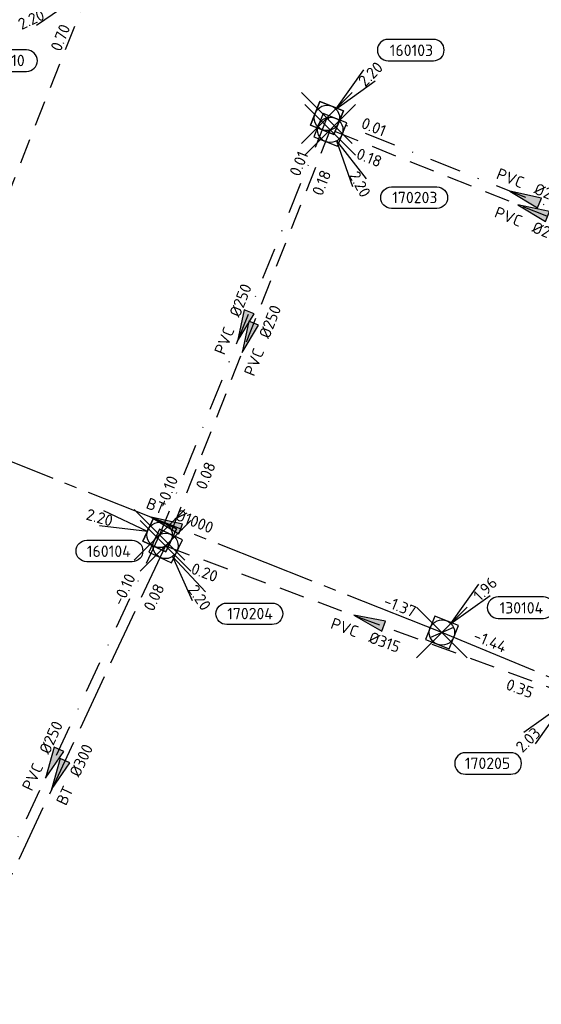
# Model space of a CAD drawing. Header units: metres. Extents: x 153343 to 157271, y 461673 to 467005.
# Tile 158 of 191: x 154148 to 154210, y 466529 to 466646. Entities that reach past the tile are written whole.
import ezdxf
from ezdxf.enums import TextEntityAlignment as Align

# ---------------------------------------------------------------- set-up
doc = ezdxf.new("R2010")
doc.units = ezdxf.units.M
doc.header["$LTSCALE"] = 0.75
doc.header["$PDMODE"] = 3
doc.header["$PDSIZE"] = 3
for name, pattern in [('RI-GWA_BETON', [22, 16, -2, 2, -2]), ('RI-HWA_BETON', [11.4, 9, -2.4]), ('RI-HWA_PVC', [6.4, 4, -2.4]), ('RI-VWA_PVC', [11, 5, -3, 0, -3])]:
    doc.linetypes.add(name, pattern=pattern)
doc.layers.get('0').update_dxf_attribs({"lineweight": 25})
doc.layers.get('defpoints').update_dxf_attribs({"lineweight": 25})
for name, color, linetype, lineweight in [('B-OI-RI-GWA_PUTNUMMER-S @ 0.75', 11, 'Continuous', 25), ('B-OI-RI-GWA_STROOMRICHTING-S @ 0.75', 11, 'Continuous', 25), ('B-OI-RI-HWA_RIOOLPUT_INSPECTIEPUT-S', 151, 'Continuous', 25), ('B-OI-RI-HWA_STROOMRICHTING-S @ 0.75', 151, 'Continuous', 25), ('B-OI-RI-VWA_RIOOLPUT_INSPECTIEPUT_BETON-S', 33, 'Continuous', 25), ('B-OI-RI-VWA_STROOMRICHTING-S @ 0.75', 33, 'Continuous', 25)]:
    doc.layers.add(name, color=color, linetype=linetype, lineweight=lineweight)
for name, color, linetype in [('B-OI-RI-GWA_RIOOLPUT_INSPECTIEPUT-S @ 0.75', 11, 'Continuous'), ('B-OI-RI-GWA_TRANSPORTLEIDING_BETON_1000-G', 11, 'RI-GWA_BETON'), ('B-OI-RI-HWA_PUTNUMMER-S @ 0.75', 151, 'Continuous'), ('B-OI-RI-HWA_TRANSPORTLEIDING_BETON_300-G', 151, 'RI-HWA_BETON'), ('B-OI-RI-HWA_TRANSPORTLEIDING_PVC_200-G', 151, 'RI-HWA_PVC'), ('B-OI-RI-HWA_TRANSPORTLEIDING_PVC_250-G', 151, 'RI-HWA_PVC'), ('B-OI-RI-HWA_TRANSPORTLEIDING_PVC_315-G', 151, 'RI-HWA_PVC'), ('B-OI-RI-VWA_PUTNUMMER-S @ 0.75', 33, 'Continuous'), ('B-OI-RI-VWA_TRANSPORTLEIDING_PVC_250-G', 33, 'RI-VWA_PVC')]:
    doc.layers.add(name, color=color, linetype=linetype)
doc.layers.add('inspectieput', color=7, linetype='Continuous', plot=False)
doc.styles.add('NLCS-ISO', font='isocpeur.ttf')

# ---------------------------------------------------------------- blocks, each defined once
blk = doc.blocks.new('*U176')
at = {"ltscale": 0.1}
blk.add_hatch(color=256, dxfattribs=at).paths.add_polyline_path([(-2.5, 0), (2.5, -0.83), (2.5, 0.83)])
at = {"ltscale": 0.1, "flags": 128}
blk.add_lwpolyline([(-2.5, 0), (2.5, -0.83), (2.5, 0.83)], close=True, dxfattribs=at)
at = {"ltscale": 0.1, "style": 'NLCS-ISO'}
for tag, p in [('BOBL', (-33.88, 0)), ('MAT', (-1, 0.5))]:
    blk.add_attdef(tag, text='', height=1.8, dxfattribs=at).set_placement(p, align=Align.BOTTOM_RIGHT)
for tag, p in [('DIA', (1, 0.5)), ('BOBR', (32.93, -0.01))]:
    blk.add_attdef(tag, text='', height=1.8, dxfattribs=at).set_placement(p, align=Align.BOTTOM_LEFT)
at = {"layer": 'defpoints', "ltscale": 0.1, "style": 'NLCS-ISO', "flags": 1}
blk.add_attdef('JVA', text='', height=1.8, dxfattribs=at).set_placement((0, -1), align=Align.TOP_CENTER)
blk = doc.blocks.new('*U179')
at = {"ltscale": 0.1}
blk.add_hatch(color=256, dxfattribs=at).paths.add_polyline_path([(-2.5, 0), (2.5, -0.83), (2.5, 0.83)])
at = {"ltscale": 0.1, "flags": 128}
blk.add_lwpolyline([(-2.5, 0), (2.5, -0.83), (2.5, 0.83)], close=True, dxfattribs=at)
at = {"ltscale": 0.1, "style": 'NLCS-ISO'}
for tag, p in [('BOBL', (-30.57, -3.24)), ('MAT', (-1, -3.74))]:
    blk.add_attdef(tag, text='', height=1.8, dxfattribs=at).set_placement(p, align=Align.BOTTOM_RIGHT)
for tag, p in [('DIA', (1, -3.74)), ('BOBR', (29.62, -3.23))]:
    blk.add_attdef(tag, text='', height=1.8, dxfattribs=at).set_placement(p, align=Align.BOTTOM_LEFT)
at = {"layer": 'defpoints', "ltscale": 0.1, "style": 'NLCS-ISO', "flags": 1}
blk.add_attdef('JVA', text='', height=1.8, dxfattribs=at).set_placement((0, -1), align=Align.TOP_CENTER)
blk = doc.blocks.new('*U180')
at = {"ltscale": 0.1}
blk.add_hatch(color=256, dxfattribs=at).paths.add_polyline_path([(-2.5, 0), (2.5, -0.83), (2.5, 0.83)])
at = {"ltscale": 0.1, "flags": 128}
blk.add_lwpolyline([(-2.5, 0), (2.5, -0.83), (2.5, 0.83)], close=True, dxfattribs=at)
at = {"ltscale": 0.1, "style": 'NLCS-ISO'}
for tag, p in [('BOBL', (-24.83, -3.24)), ('MAT', (-1, -3.74))]:
    blk.add_attdef(tag, text='', height=1.8, dxfattribs=at).set_placement(p, align=Align.BOTTOM_RIGHT)
for tag, p in [('DIA', (1, -3.74)), ('BOBR', (23.89, -3.23))]:
    blk.add_attdef(tag, text='', height=1.8, dxfattribs=at).set_placement(p, align=Align.BOTTOM_LEFT)
at = {"layer": 'defpoints', "ltscale": 0.1, "style": 'NLCS-ISO', "flags": 1}
blk.add_attdef('JVA', text='', height=1.8, dxfattribs=at).set_placement((0, -1), align=Align.TOP_CENTER)
blk = doc.blocks.new('*U185')
at = {"ltscale": 0.1}
blk.add_hatch(color=256, dxfattribs=at).paths.add_polyline_path([(-2.5, 0), (2.5, -0.83), (2.5, 0.83)])
at = {"ltscale": 0.1, "flags": 128}
blk.add_lwpolyline([(-2.5, 0), (2.5, -0.83), (2.5, 0.83)], close=True, dxfattribs=at)
at = {"ltscale": 0.1, "style": 'NLCS-ISO'}
for tag, p in [('BOBL', (-20.47, -3.24)), ('MAT', (-1, -3.74))]:
    blk.add_attdef(tag, text='', height=1.8, dxfattribs=at).set_placement(p, align=Align.BOTTOM_RIGHT)
for tag, p in [('DIA', (1, -3.74)), ('BOBR', (25, -3.23))]:
    blk.add_attdef(tag, text='', height=1.8, dxfattribs=at).set_placement(p, align=Align.BOTTOM_LEFT)
at = {"layer": 'defpoints', "ltscale": 0.1, "style": 'NLCS-ISO', "flags": 1}
blk.add_attdef('JVA', text='', height=1.8, dxfattribs=at).set_placement((0, -1), align=Align.TOP_CENTER)
blk = doc.blocks.new('*U29')
at = {"ltscale": 0.1}
blk.add_hatch(color=256, dxfattribs=at).paths.add_polyline_path([(-2.5, 0), (2.5, -0.83), (2.5, 0.83)])
at = {"ltscale": 0.1, "flags": 128}
blk.add_lwpolyline([(-2.5, 0), (2.5, -0.83), (2.5, 0.83)], close=True, dxfattribs=at)
at = {"ltscale": 0.1, "style": 'NLCS-ISO'}
for tag, p in [('BOBL', (-25.04, -3.24)), ('MAT', (-1, -3.74))]:
    blk.add_attdef(tag, text='', height=1.8, dxfattribs=at).set_placement(p, align=Align.BOTTOM_RIGHT)
for tag, p in [('DIA', (1, -3.74)), ('BOBR', (24.09, -3.23))]:
    blk.add_attdef(tag, text='', height=1.8, dxfattribs=at).set_placement(p, align=Align.BOTTOM_LEFT)
at = {"layer": 'defpoints', "ltscale": 0.1, "style": 'NLCS-ISO', "flags": 1}
blk.add_attdef('JVA', text='', height=1.8, dxfattribs=at).set_placement((0, -1), align=Align.TOP_CENTER)
blk = doc.blocks.new('*U2341')
at = {"ltscale": 0.1}
blk.add_hatch(color=256, dxfattribs=at).paths.add_polyline_path([(-2.5, 0), (2.5, -0.83), (2.5, 0.83)])
at = {"ltscale": 0.1, "flags": 128}
blk.add_lwpolyline([(-2.5, 0), (2.5, -0.83), (2.5, 0.83)], close=True, dxfattribs=at)
at = {"ltscale": 0.1, "style": 'NLCS-ISO'}
for tag, p in [('BOBL', (-30.51, 0)), ('MAT', (-1, 0.5))]:
    blk.add_attdef(tag, text='', height=1.8, dxfattribs=at).set_placement(p, align=Align.BOTTOM_RIGHT)
for tag, p in [('DIA', (1, 0.5)), ('BOBR', (27.12, -0.01))]:
    blk.add_attdef(tag, text='', height=1.8, dxfattribs=at).set_placement(p, align=Align.BOTTOM_LEFT)
at = {"layer": 'defpoints', "ltscale": 0.1, "style": 'NLCS-ISO', "flags": 1}
blk.add_attdef('JVA', text='', height=1.8, dxfattribs=at).set_placement((0, -1), align=Align.TOP_CENTER)
blk = doc.blocks.new('*U2342')
at = {"ltscale": 0.1}
blk.add_hatch(color=256, dxfattribs=at).paths.add_polyline_path([(-2.5, 0), (2.5, -0.83), (2.5, 0.83)])
at = {"ltscale": 0.1, "flags": 128}
blk.add_lwpolyline([(-2.5, 0), (2.5, -0.83), (2.5, 0.83)], close=True, dxfattribs=at)
at = {"ltscale": 0.1, "style": 'NLCS-ISO'}
for tag, p in [('BOBL', (-26.08, 0)), ('MAT', (-1, 0.5))]:
    blk.add_attdef(tag, text='', height=1.8, dxfattribs=at).set_placement(p, align=Align.BOTTOM_RIGHT)
for tag, p in [('DIA', (1, 0.5)), ('BOBR', (25.13, -0.01))]:
    blk.add_attdef(tag, text='', height=1.8, dxfattribs=at).set_placement(p, align=Align.BOTTOM_LEFT)
at = {"layer": 'defpoints', "ltscale": 0.1, "style": 'NLCS-ISO', "flags": 1}
blk.add_attdef('JVA', text='', height=1.8, dxfattribs=at).set_placement((0, -1), align=Align.TOP_CENTER)
blk = doc.blocks.new('*U2346')
at = {"ltscale": 0.1}
blk.add_hatch(color=256, dxfattribs=at).paths.add_polyline_path([(-2.5, 0), (2.5, -0.83), (2.5, 0.83)])
at = {"ltscale": 0.1, "flags": 128}
blk.add_lwpolyline([(-2.5, 0), (2.5, -0.83), (2.5, 0.83)], close=True, dxfattribs=at)
at = {"ltscale": 0.1, "style": 'NLCS-ISO'}
for tag, p in [('BOBL', (-24.26, 0)), ('MAT', (-1, 0.5))]:
    blk.add_attdef(tag, text='', height=1.8, dxfattribs=at).set_placement(p, align=Align.BOTTOM_RIGHT)
for tag, p in [('DIA', (1, 0.5)), ('BOBR', (23.31, -0.01))]:
    blk.add_attdef(tag, text='', height=1.8, dxfattribs=at).set_placement(p, align=Align.BOTTOM_LEFT)
at = {"layer": 'defpoints', "ltscale": 0.1, "style": 'NLCS-ISO', "flags": 1}
blk.add_attdef('JVA', text='', height=1.8, dxfattribs=at).set_placement((0, -1), align=Align.TOP_CENTER)
blk = doc.blocks.new('*U378')
at = {"ltscale": 0.1}
blk.add_hatch(color=256, dxfattribs=at).paths.add_polyline_path([(-2.5, 0), (2.5, -0.83), (2.5, 0.83)])
at = {"ltscale": 0.1, "flags": 128}
blk.add_lwpolyline([(-2.5, 0), (2.5, -0.83), (2.5, 0.83)], close=True, dxfattribs=at)
at = {"ltscale": 0.1, "style": 'NLCS-ISO'}
for tag, p in [('BOBL', (-37.49, 0)), ('MAT', (-1, 0.5))]:
    blk.add_attdef(tag, text='', height=1.8, dxfattribs=at).set_placement(p, align=Align.BOTTOM_RIGHT)
for tag, p in [('DIA', (1, 0.5)), ('BOBR', (36.55, -0.02))]:
    blk.add_attdef(tag, text='', height=1.8, dxfattribs=at).set_placement(p, align=Align.BOTTOM_LEFT)
at = {"layer": 'defpoints', "ltscale": 0.1, "style": 'NLCS-ISO', "flags": 1}
blk.add_attdef('JVA', text='', height=1.8, dxfattribs=at).set_placement((0, -1), align=Align.TOP_CENTER)
blk = doc.blocks.new('*U387')
at = {"ltscale": 0.1}
blk.add_hatch(color=256, dxfattribs=at).paths.add_polyline_path([(-2.5, 0), (2.5, -0.83), (2.5, 0.83)])
at = {"ltscale": 0.1, "flags": 128}
blk.add_lwpolyline([(-2.5, 0), (2.5, -0.83), (2.5, 0.83)], close=True, dxfattribs=at)
at = {"ltscale": 0.1, "style": 'NLCS-ISO'}
for tag, p in [('BOBL', (-25.96, 0)), ('MAT', (-1, 0.5))]:
    blk.add_attdef(tag, text='', height=1.8, dxfattribs=at).set_placement(p, align=Align.BOTTOM_RIGHT)
for tag, p in [('DIA', (1, 0.5)), ('BOBR', (29.85, -0.01))]:
    blk.add_attdef(tag, text='', height=1.8, dxfattribs=at).set_placement(p, align=Align.BOTTOM_LEFT)
at = {"layer": 'defpoints', "ltscale": 0.1, "style": 'NLCS-ISO', "flags": 1}
blk.add_attdef('JVA', text='', height=1.8, dxfattribs=at).set_placement((0, -1), align=Align.TOP_CENTER)
blk = doc.blocks.new('*U435')
for q in [(-9.14, -2.87), (-8.09, -5.13)]:
    blk.add_line((-1.81, -0.84), q)
blk.add_lwpolyline([(-16.81, -12.39), (-9.65, -12.39, 1), (-9.65, -9.01), (-16.81, -9.01, 1)], format="xyb", close=True)
at = {"ltscale": 0.1, "style": 'NLCS-ISO'}
blk.add_attdef('PUTHGT', text='', height=1.8, rotation=24.9018, dxfattribs=at).set_placement((-10.84, -5.06), align=Align.MIDDLE_LEFT)
blk.add_attdef('PUTNR', text='', height=1.8, dxfattribs=at).set_placement((-13.33, -8.87), align=Align.MIDDLE_CENTER)
blk = doc.blocks.new('B-SRI-PUT_HWA-SO')
at = {"lineweight": -3, "flags": 128}
blk.add_lwpolyline([(-2, -2), (2, -2), (2, 2), (-2, 2)], close=True, dxfattribs=at)
at = {"lineweight": -3}
blk.add_circle((0, 0), 2, dxfattribs=at)
blk = doc.blocks.new('*U436')
for q in [(4.21, -8.61), (6.3, -7.22)]:
    blk.add_line((1.11, -1.67), q)
blk.add_lwpolyline([(16.81, -12.39), (9.65, -12.39, -1), (9.65, -9.01), (16.81, -9.01, -1)], format="xyb", close=True)
at = {"ltscale": 0.1, "style": 'NLCS-ISO'}
blk.add_attdef('PUTHGT', text='', height=1.8, rotation=303.5909, dxfattribs=at).set_placement((4.21, -6.39), align=Align.MIDDLE_LEFT)
blk.add_attdef('PUTNR', text='', height=1.8, dxfattribs=at).set_placement((13.33, -8.87), align=Align.MIDDLE_CENTER)
blk = doc.blocks.new('*U241')
for q in [(-7.6, -5.83), (-5.83, -7.6)]:
    blk.add_line((-1.41, -1.41), q)
blk.add_lwpolyline([(-16.81, -12.39), (-9.65, -12.39, 1), (-9.65, -9.01), (-16.81, -9.01, 1)], format="xyb", close=True)
at = {"ltscale": 0.1, "style": 'NLCS-ISO'}
blk.add_attdef('PUTHGT', text='', height=1.8, rotation=45, dxfattribs=at).set_placement((-8.44, -8.48), align=Align.MIDDLE_LEFT)
blk.add_attdef('PUTNR', text='', height=1.8, dxfattribs=at).set_placement((-13.33, -8.87), align=Align.MIDDLE_CENTER)
blk = doc.blocks.new('*U437')
for q in [(3.48, -8.93), (5.67, -7.73)]:
    blk.add_line((0.96, -1.75), q)
blk.add_lwpolyline([(16.81, -12.39), (9.65, -12.39, -1), (9.65, -9.01), (16.81, -9.01, -1)], format="xyb", close=True)
at = {"ltscale": 0.1, "style": 'NLCS-ISO'}
blk.add_attdef('PUTHGT', text='', height=1.8, rotation=298.7637, dxfattribs=at).set_placement((3.66, -6.72), align=Align.MIDDLE_LEFT)
blk.add_attdef('PUTNR', text='', height=1.8, dxfattribs=at).set_placement((13.33, -8.87), align=Align.MIDDLE_CENTER)
blk = doc.blocks.new('*U510')
for q in [(-8.79, 3.82), (-9.48, 1.41)]:
    blk.add_line((-1.92, 0.55), q)
blk.add_lwpolyline([(-11.49, -0.84), (-4.34, -0.84, -1), (-4.34, -4.23), (-11.49, -4.23, -1)], format="xyb", close=True)
at = {"ltscale": 0.1, "style": 'NLCS-ISO'}
blk.add_attdef('PUTHGT', text='', height=1.8, rotation=344.0329, dxfattribs=at).set_placement((-11.5, 3.32), align=Align.MIDDLE_LEFT)
blk.add_attdef('PUTNR', text='', height=1.8, dxfattribs=at).set_placement((-8.02, -2.57), align=Align.MIDDLE_CENTER)
blk = doc.blocks.new('*U43')
for q in [(5.83, 7.6), (7.6, 5.83)]:
    blk.add_line((1.41, 1.41), q)
blk.add_lwpolyline([(16.81, 12.39), (9.65, 12.39, 1), (9.65, 9.01), (16.81, 9.01, 1)], format="xyb", close=True)
at = {"ltscale": 0.1, "style": 'NLCS-ISO'}
blk.add_attdef('PUTHGT', text='', height=1.8, rotation=45, dxfattribs=at).set_placement((5.39, 5.43), align=Align.MIDDLE_LEFT)
blk.add_attdef('PUTNR', text='', height=1.8, dxfattribs=at).set_placement((13.33, 10.67), align=Align.MIDDLE_CENTER)
blk = doc.blocks.new('B-SRI-PUT_GWA-SO')
blk.add_line((-1.41, -1.41), (1.41, 1.41))
at = {"lineweight": -3, "flags": 128}
blk.add_lwpolyline([(2, -2), (2, 2), (-2, 2), (-2, -2)], close=True, dxfattribs=at)
at = {"lineweight": -3}
blk.add_circle((0, 0), 2, dxfattribs=at)
blk = doc.blocks.new('*U312')
for q in [(5.83, 7.6), (7.6, 5.83)]:
    blk.add_line((1.41, 1.41), q)
blk.add_lwpolyline([(16, 5.61), (8.85, 5.61, 1), (8.85, 2.23), (16, 2.23, 1)], format="xyb", close=True)
at = {"ltscale": 0.1, "style": 'NLCS-ISO'}
blk.add_attdef('PUTHGT', text='', height=1.8, rotation=45, dxfattribs=at).set_placement((5.39, 5.43), align=Align.MIDDLE_LEFT)
blk.add_attdef('PUTNR', text='', height=1.8, dxfattribs=at).set_placement((12.53, 3.89), align=Align.MIDDLE_CENTER)
blk = doc.blocks.new('B-SRI-PUT_VWA-SO')
at = {"flags": 128}
blk.add_lwpolyline([(-2, 2), (2, 2), (2, -2), (-2, -2)], close=True, dxfattribs=at)
at = {"lineweight": -3, "flags": 128}
blk.add_lwpolyline([(2, -2), (2, 2), (-2, 2), (-2, -2)], close=True, dxfattribs=at)
at = {"lineweight": -3}
blk.add_circle((0, 0), 2, dxfattribs=at)

msp = doc.modelspace()

# ---------------------------------------------------------------- linework, layer by layer
at = {"layer": 'B-OI-RI-GWA_TRANSPORTLEIDING_BETON_1000-G', "transparency": 33554610}
for p, q in [((154198.21, 466573.36), (154132.9, 466599.23)), ((154254.9, 466549.9), (154198.21, 466573.36))]:
    msp.add_line(p, q, dxfattribs=at)
at = {"layer": 'B-OI-RI-HWA_TRANSPORTLEIDING_BETON_300-G', "transparency": 33554610}
msp.add_line((154165.5, 466583.6), (154140.1, 466529.4), dxfattribs=at)
at = {"layer": 'B-OI-RI-HWA_TRANSPORTLEIDING_PVC_200-G', "transparency": 33554610}
for p, q in [((154132.5, 466588.7), (154156.3, 466649)), ((154232.9, 466613.7), (154185, 466632.8))]:
    msp.add_line(p, q, dxfattribs=at)
at = {"layer": 'B-OI-RI-HWA_TRANSPORTLEIDING_PVC_250-G', "transparency": 33554610}
msp.add_line((154185, 466632.8), (154165.5, 466583.6), dxfattribs=at)
at = {"layer": 'B-OI-RI-HWA_TRANSPORTLEIDING_PVC_315-G', "transparency": 33554610}
msp.add_line((154165.5, 466583.6), (154213.6, 466565.9), dxfattribs=at)
at = {"layer": 'B-OI-RI-VWA_TRANSPORTLEIDING_PVC_250-G', "transparency": 33554610}
for p, q in [((154184.6, 466634.2), (154164.8, 466584.9)), ((154231.4, 466615.5), (154184.6, 466634.2)), ((154164.8, 466584.9), (154139.4, 466530.8))]:
    msp.add_line(p, q, dxfattribs=at)
at = {"layer": 'inspectieput', "color": 0, "transparency": 33554610}
for p in [(154184.6, 466634.2), (154185, 466632.8), (154164.8, 466584.9), (154165.5, 466583.6), (154198.21, 466573.36)]:
    msp.add_point(p, dxfattribs=at)
at = {"layer": 'inspectieput'}
for p in [(154184.6, 466634.2), (154184.6, 466634.2), (154185, 466632.8), (154185, 466632.8), (154164.8, 466584.9), (154164.8, 466584.9), (154165.5, 466583.6), (154165.5, 466583.6), (154198.21, 466573.36), (154198.21, 466573.36)]:
    msp.add_point(p, dxfattribs=at)

# ---------------------------------------------------------------- block references
at = {"layer": 'B-OI-RI-GWA_PUTNUMMER-S @ 0.75', "color": 0, "transparency": 33554610, "xscale": 0.75, "yscale": 0.75, "zscale": 0.75}
msp.add_blockref('*U312', (154198.21, 466573.36), dxfattribs=at).add_auto_attribs({'PUTNR': '130104', 'PUTHGT': '1.96'})
at = {"layer": 'B-OI-RI-GWA_RIOOLPUT_INSPECTIEPUT-S @ 0.75', "color": 0, "transparency": 33554610, "xscale": 0.749999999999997, "yscale": 0.749999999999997, "zscale": 0.749999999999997, "rotation": 158.3909439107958}
msp.add_blockref('B-SRI-PUT_GWA-SO', (154198.21, 466573.36), dxfattribs=at)
at = {"layer": 'B-OI-RI-GWA_RIOOLPUT_INSPECTIEPUT-S @ 0.75', "xscale": 0.749999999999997, "yscale": 0.749999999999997, "zscale": 0.749999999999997, "rotation": 158.3909439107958}
msp.add_blockref('B-SRI-PUT_GWA-SO', (154198.21, 466573.36), dxfattribs=at)
msp.add_blockref('B-SRI-PUT_GWA-SO', (154198.21, 466573.36), dxfattribs=at)
at = {"layer": 'B-OI-RI-GWA_STROOMRICHTING-S @ 0.75', "color": 0, "transparency": 33554610, "xscale": 0.75, "yscale": 0.75, "zscale": 0.75}
for name, p, rotation, values in [('*U378', (154165.55, 466586.29), 338.3909439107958, {'MAT': 'BT', 'DIA': '%%c1000', 'BOBL': '-1.44', 'BOBR': '-1.37'}), ('*U387', (154223.35, 466563.11), 337.5187802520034, {'MAT': 'BT', 'DIA': '%%c1000', 'BOBL': '-1.44', 'BOBR': '-1.39'})]:
    msp.add_blockref(name, p, dxfattribs=dict(at, rotation=rotation)).add_auto_attribs(values)
at = {"layer": 'B-OI-RI-HWA_PUTNUMMER-S @ 0.75', "color": 0, "transparency": 33554610}
ref = msp.add_blockref('*U435', (154156.3, 466649), dxfattribs=dict(at, xscale=0.75, yscale=0.75, zscale=0.75))
ref.add_attrib('PUTNR', '170210', dxfattribs={"layer": '0', "ltscale": 0.1, "height": 1.35, "style": 'NLCS-ISO'}).set_placement((154146.3, 466641), align=Align.MIDDLE_CENTER)
ref.add_attrib('PUTHGT', '2.20', dxfattribs={"layer": '0', "ltscale": 0.1, "height": 1.35, "rotation": 24.9018, "style": 'NLCS-ISO'}).set_placement((154148.17, 466645.2), align=Align.MIDDLE_LEFT)
ref = msp.add_blockref('*U437', (154185, 466632.8), dxfattribs=dict(at, xscale=0.75, yscale=0.75, zscale=0.75))
ref.add_attrib('PUTNR', '170203', dxfattribs={"layer": '0', "ltscale": 0.1, "height": 1.35, "style": 'NLCS-ISO'}).set_placement((154195, 466624.8), align=Align.MIDDLE_CENTER)
ref.add_attrib('PUTHGT', '2.20', dxfattribs={"layer": '0', "ltscale": 0.1, "height": 1.35, "rotation": 298.7637, "style": 'NLCS-ISO'}).set_placement((154187.74, 466627.76), align=Align.MIDDLE_LEFT)
ref = msp.add_blockref('*U436', (154165.5, 466583.6), dxfattribs=dict(at, xscale=0.75, yscale=0.75, zscale=0.75))
ref.add_attrib('PUTNR', '170204', dxfattribs={"layer": '0', "ltscale": 0.1, "height": 1.35, "style": 'NLCS-ISO'}).set_placement((154175.5, 466575.6), align=Align.MIDDLE_CENTER)
ref.add_attrib('PUTHGT', '2.20', dxfattribs={"layer": '0', "ltscale": 0.1, "height": 1.35, "rotation": 303.5909, "style": 'NLCS-ISO'}).set_placement((154168.66, 466578.81), align=Align.MIDDLE_LEFT)
ref = msp.add_blockref('*U241', (154213.6, 466565.9), dxfattribs=dict(at, xscale=0.75, yscale=0.75, zscale=0.75))
ref.add_attrib('PUTNR', '170205', dxfattribs={"layer": '0', "ltscale": 0.1, "height": 1.35, "style": 'NLCS-ISO'}).set_placement((154203.6, 466557.9), align=Align.MIDDLE_CENTER)
ref.add_attrib('PUTHGT', '2.03', dxfattribs={"layer": '0', "ltscale": 0.1, "height": 1.35, "rotation": 45, "style": 'NLCS-ISO'}).set_placement((154207.27, 466559.54), align=Align.MIDDLE_LEFT)
at = {"layer": 'B-OI-RI-HWA_RIOOLPUT_INSPECTIEPUT-S', "transparency": 33554610}
for p, xscale, yscale, zscale, rotation in [((154185, 466632.8), 0.7499999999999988, 0.7499999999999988, 0.7499999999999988, 248.3795239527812), ((154185, 466632.8), 0.7499999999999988, 0.7499999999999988, 0.7499999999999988, 248.3795239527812), ((154185, 466632.8), 0.7499999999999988, 0.7499999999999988, 0.7499999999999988, 248.3795239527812), ((154165.5, 466583.6), 0.75, 0.75, 0.75, 244.8905821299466), ((154165.5, 466583.6), 0.75, 0.75, 0.75, 244.8905821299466), ((154165.5, 466583.6), 0.75, 0.75, 0.75, 244.8905821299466)]:
    msp.add_blockref('B-SRI-PUT_HWA-SO', p, dxfattribs=dict(at, xscale=xscale, yscale=yscale, zscale=zscale, rotation=rotation))
at = {"layer": 'B-OI-RI-HWA_STROOMRICHTING-S @ 0.75', "color": 0, "transparency": 33554610}
for name, p, xscale, yscale, zscale, rotation, values in [('*U176', (154144.4, 466618.85), 0.75, 0.75, 0.75, 68.46118749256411, {'MAT': 'PVC', 'DIA': '%%c200', 'BOBL': '0.57', 'BOBR': '0.70'}), ('*U29', (154208.95, 466623.25), 0.75, 0.75, 0.75, 338.2604872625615, {'MAT': 'PVC', 'DIA': '%%c200', 'BOBL': '0.18', 'BOBR': '0.28'}), ('*U185', (154175.25, 466608.2), 0.7499999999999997, 0.7499999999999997, 0.7499999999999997, 68.37952395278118, {'MAT': 'PVC', 'DIA': '%%c250', 'BOBL': '0.08', 'BOBR': '0.18'}), ('*U180', (154189.55, 466574.75), 0.75, 0.75, 0.75, 339.797224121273, {'MAT': 'PVC', 'DIA': '%%c315', 'BOBL': '0.20', 'BOBR': '0.35'}), ('*U179', (154152.8, 466556.5), 0.75, 0.75, 0.75, 64.89058212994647, {'MAT': 'BT', 'DIA': '%%c300', 'BOBL': '-0.04', 'BOBR': '0.08'})]:
    msp.add_blockref(name, p, dxfattribs=dict(at, xscale=xscale, yscale=yscale, zscale=zscale, rotation=rotation)).add_auto_attribs(values)
at = {"layer": 'B-OI-RI-VWA_PUTNUMMER-S @ 0.75', "color": 0, "transparency": 33554610, "xscale": 0.75, "yscale": 0.75, "zscale": 0.75}
for name, p, values in [('*U43', (154184.6, 466634.2), {'PUTNR': '160103', 'PUTHGT': '2.20'}), ('*U510', (154164.8, 466584.9), {'PUTNR': '160104', 'PUTHGT': '2.20'})]:
    msp.add_blockref(name, p, dxfattribs=at).add_auto_attribs(values)
at = {"layer": 'B-OI-RI-VWA_RIOOLPUT_INSPECTIEPUT_BETON-S', "transparency": 33554610}
for p, xscale, yscale, zscale, rotation in [((154184.6, 466634.2), 0.7499999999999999, 0.7499999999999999, 0.7499999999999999, 248.1184846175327), ((154164.8, 466584.9), 0.7500000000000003, 0.7500000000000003, 0.7500000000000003, 244.8499011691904)]:
    msp.add_blockref('B-SRI-PUT_VWA-SO', p, dxfattribs=dict(at, xscale=xscale, yscale=yscale, zscale=zscale, rotation=rotation))
at = {"layer": 'B-OI-RI-VWA_STROOMRICHTING-S @ 0.75', "color": 0, "transparency": 33554610}
for name, p, xscale, yscale, zscale, rotation, values in [('*U2346', (154208, 466624.85), 0.75, 0.75, 0.75, 338.2197017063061, {'MAT': 'PVC', 'DIA': '%%c250', 'BOBL': '0.01', 'BOBR': '0.10'}), ('*U2342', (154174.7, 466609.55), 0.7499999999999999, 0.7499999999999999, 0.7499999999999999, 68.1184846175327, {'MAT': 'PVC', 'DIA': '%%c250', 'BOBL': '-0.10', 'BOBR': '0.01'}), ('*U2341', (154152.1, 466557.85), 0.75, 0.75, 0.75, 64.84990116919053, {'MAT': 'PVC', 'DIA': '%%c250', 'BOBL': '-0.22', 'BOBR': '-0.10'})]:
    msp.add_blockref(name, p, dxfattribs=dict(at, xscale=xscale, yscale=yscale, zscale=zscale, rotation=rotation)).add_auto_attribs(values)

doc.saveas('drawing.dxf')
